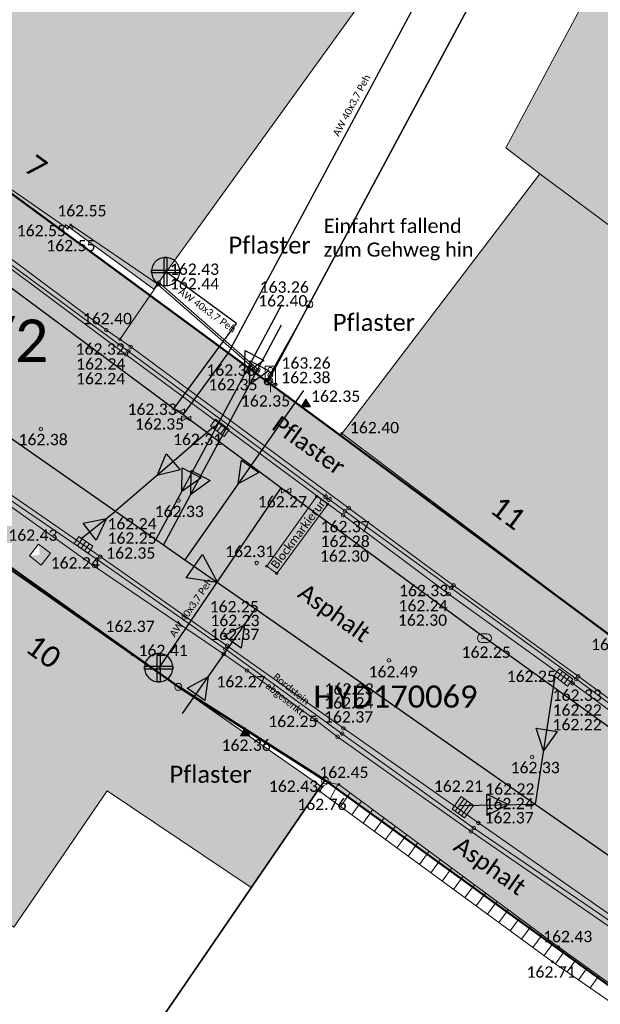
# Model space of a CAD drawing. Header units: metres. Extents: x -373 to 1321, y -1609 to 597.
# Tile 26 of 39: x 606 to 626, y -883 to -848. Entities that reach past the tile are written whole.
import ezdxf

# ---------------------------------------------------------------- set-up
doc = ezdxf.new("R2010")
doc.units = ezdxf.units.M
doc.layers.get('0').update_dxf_attribs({"lineweight": 25})
for name, color, linetype, lineweight in [('01_A-KM-Haltungen', 7, 'Continuous', 25), ('01_A-M-HA-Haltung', 7, 'Continuous', 25), ('01_A-R-Regeneinlauf', 7, 'Continuous', 25), ('01_W-Hausanschluß', 7, 'Continuous', 25), ('01_W-HW-Hydrant-Unterflur_LA', 7, 'Continuous', 25), ('01_W-Leitung-AW', 7, 'Continuous', 25), ('01_W-Leitung-AW_LA', 7, 'Continuous', 25), ('01_W-Leitung-HW', 7, 'Continuous', 25), ('AX_BesondererGebaeudepunkt_G2200', 7, 'Continuous', 18), ('AX_BesondererGebaeudepunkt_G2300', 7, 'Continuous', 18), ('AX_Flurstueck', 7, 'Continuous', 18), ('AX_Gebaeude', 7, 'Continuous', 18), ('AX_Grenzpunkt_V1000_G2200', 7, 'Continuous', 18), ('AX_Grenzpunkt_V1100_G2200', 7, 'Continuous', 18), ('AX_Grenzpunkt_V9500_G2200', 7, 'Continuous', 18), ('AX_Grenzpunkt_V9500_G2300', 7, 'Continuous', 18), ('AX_LagebezeichnungMitHausnummer', 7, 'Continuous', 18), ('BESCHRIFTUNG', 7, 'Continuous', 13), ('H_GEBAEUDE_LICHTSCHACHT', 7, 'Continuous', 13), ('H_KANAL_ABDECKUNG', 7, 'Continuous', 13), ('H_KANAL_EINL_QUAD', 7, 'Continuous', 13), ('H_KANAL_EINL_RECHT', 7, 'Continuous', 13), ('H_KANALHALTUNG_RW_RR', 7, 'Continuous', 18), ('H_RINNE', 7, 'Continuous', 13), ('H_VERKEHR_AMPEL', 7, 'Continuous', 18), ('H_WASSER_HAS', 7, 'Continuous', 18), ('H_WASSER_HYDR_UNTERFL', 7, 'Continuous', 18), ('H_WEGRAND', 7, 'Continuous', 18), ('Keine', 7, 'Continuous', 9), ('L_RINNE', 7, 'Continuous', 13), ('L_WEGRAND', 7, 'Continuous', 18), ('S_GEBAEUDE_LICHTSCHACHT', 7, 'Continuous', 13), ('S_KANAL_ABDECKUNG', 7, 'Continuous', 13), ('S_KANAL_EINL_QUAD', 7, 'Continuous', 13), ('S_KANAL_EINL_RECHT', 7, 'Continuous', 13), ('S_KANALHALTUNG_RW_RR', 7, 'Continuous', 18), ('S_RINNE', 7, 'Continuous', 13), ('S_VERKEHR_AMPEL', 7, 'Continuous', 18), ('S_WASSER_HAS', 7, 'Continuous', 18), ('S_WASSER_HYDR_UNTERFL', 7, 'Continuous', 18), ('S_WEGRAND', 7, 'Continuous', 18)]:
    doc.layers.add(name, color=color, linetype=linetype, lineweight=lineweight)
for name, color, linetype, lineweight, true_color in [('__Grenze Realisierungsteil', 7, 'Continuous', 50, 0x006f3d), ('A_AX_Gebaeude', 7, 'Continuous', 18, 0x999999), ('H_BORDSTEIN_HOCH', 7, 'Continuous', 13, 0x004000), ('H_BORDSTEIN_RUND', 7, 'Continuous', 13, 0x004000), ('H_BORDSTEIN_TIEF', 7, 'Continuous', 13, 0x004000), ('H_EINFAHRT', 1, 'Continuous', 13, 0xff0000), ('H_GEBAEUDE_OEFFENTL', 1, 'Continuous', 13, 0xff0000), ('H_MAUERN_OBEN', 7, 'Continuous', 13, 0xff0080), ('H_MAUERN_UNTEN', 7, 'Continuous', 13, 0xff8000), ('H_STRASSENACHSE', 7, 'Continuous', 13, 0xbb005e), ('H_STRASSENRAND', 7, 'Continuous', 13, 0x008080), ('L_BORDSTEIN_HOCH', 7, 'Continuous', 13, 0x004000), ('L_BORDSTEIN_RUND', 7, 'Continuous', 13, 0x004000), ('L_BORDSTEIN_TIEF', 7, 'Continuous', 13, 0x004000), ('L_FLAECHENBEGRENZUNG', 7, 'Continuous', 13, 0x804000), ('L_GEBAEUDE_OEFFENTL', 1, 'Continuous', 13, 0xff0000), ('L_MAUERN_OBEN', 7, 'Continuous', 13, 0xff0080), ('L_MAUERN_UNTEN', 7, 'Continuous', 13, 0xff8000), ('L_STRASSENRAND', 7, 'Continuous', 13, 0x008080), ('S_BORDSTEIN_HOCH', 7, 'Continuous', 13, 0x004000), ('S_BORDSTEIN_RUND', 7, 'Continuous', 13, 0x004000), ('S_BORDSTEIN_TIEF', 7, 'Continuous', 13, 0x004000), ('S_EINFAHRT', 1, 'Continuous', 13, 0xff0000), ('S_FLAECHENBEGRENZUNG', 7, 'Continuous', 13, 0x804000), ('S_GEBAEUDE_OEFFENTL', 1, 'Continuous', 13, 0xff0000), ('S_MAUERN_OBEN', 7, 'Continuous', 13, 0xff0080), ('S_MAUERN_UNTEN', 7, 'Continuous', 13, 0xff8000), ('S_STRASSENACHSE', 7, 'Continuous', 13, 0xbb005e), ('S_STRASSENRAND', 7, 'Continuous', 13, 0x008080)]:
    doc.layers.add(name, color=color, linetype=linetype, lineweight=lineweight, true_color=true_color)
doc.styles.add('Calibri', font='calibri.ttf')

# ---------------------------------------------------------------- blocks, each defined once
blk = doc.blocks.new('DXF_DWG-Punkt')
at = {"layer": 'Keine', "color": 7, "linetype": 'Continuous', "lineweight": 9, "transparency": 33554687}
blk.add_line((0, 0), (0, 0), dxfattribs=at)
blk = doc.blocks.new('1')
at = {"color": 7}
blk.add_circle((0, 0), 0.5, dxfattribs=at)
blk.add_blockref('DXF_DWG-Punkt', (0, 0), dxfattribs=at)
blk = doc.blocks.new('25')
at = {"color": 7}
for p, q in [((0.2, 0.3), (-0.2, 0.3)), ((-0.2, -0.3), (0.2, -0.3))]:
    blk.add_line(p, q, dxfattribs=at)
for centre, start, end in [((-0.2, 0), 90, 270), ((0.2, 0), 270, 90)]:
    blk.add_arc(centre, 0.3, start, end, dxfattribs=at)
blk.add_blockref('DXF_DWG-Punkt', (0, 0), dxfattribs=at)
blk = doc.blocks.new('64')
at = {"color": 7}
blk.add_line((-0.2, 0), (0.2, 0), dxfattribs=at)
blk.add_blockref('25', (0, 0), dxfattribs=at)
blk = doc.blocks.new('61')
at = {"color": 7}
for p, q in [((-0.447, 0.224), (-0.447, -0.224)), ((-0.447, 0.224), (-0.447, -0.224)), ((-0.447, -0.224), (0.447, 0.224)), ((0.447, -0.224), (-0.447, 0.224)), ((0.447, 0.224), (0.447, -0.224))]:
    blk.add_line(p, q, dxfattribs=at)
blk = doc.blocks.new('-1')
at = {"color": 7}
blk.add_circle((0, 0), 0.5, dxfattribs=at)
blk.add_blockref('DXF_DWG-Punkt', (0, 0), dxfattribs=at)
blk = doc.blocks.new('99')
at = {"color": 7}
blk.add_blockref('DXF_DWG-Punkt', (0, 0), dxfattribs=at)
blk = doc.blocks.new('12')
at = {"color": 7}
for p, q in [((0, 0.5), (-0.5, 0)), ((0, 0.5), (0.5, 0)), ((-0.5, 0), (0, -0.5)), ((0, -0.5), (0.5, 0))]:
    blk.add_line(p, q, dxfattribs=at)
blk.add_solid([(0, 0.5), (0.5, 0), (0, -0.5), (-0.5, 0)], dxfattribs=at)
blk = doc.blocks.new('7')
at = {"color": 7}
for p, q in [((-0.433, -0.25), (0, 0.5)), ((0, 0.5), (0.433, -0.25)), ((0, 0.5), (0, -0.25)), ((0.433, -0.25), (-0.433, -0.25))]:
    blk.add_line(p, q, dxfattribs=at)
blk.add_solid([(0, 0.5), (0.433, -0.25), (-0.433, -0.25)], dxfattribs=at)
blk = doc.blocks.new('13')
at = {"color": 7}
for p, q in [((-0.447, 0.224), (0.447, 0.224)), ((-0.447, -0.224), (-0.447, 0.224)), ((0.447, 0.224), (0.447, -0.224)), ((0.447, -0.224), (-0.447, -0.224))]:
    blk.add_line(p, q, dxfattribs=at)
blk.add_blockref('DXF_DWG-Punkt', (0, 0), dxfattribs=at)
blk = doc.blocks.new('55')
at = {"color": 7}
for p, q in [((-0.224, 0.224), (-0.224, -0.224)), ((0, 0.224), (0, -0.224)), ((0.224, 0.224), (0.224, -0.224))]:
    blk.add_line(p, q, dxfattribs=at)
blk.add_blockref('13', (0, 0), dxfattribs=at)
blk = doc.blocks.new('118')
at = {"color": 7}
for name, p in [('55', (0, 0.22)), ('99', (0, 0))]:
    blk.add_blockref(name, p, dxfattribs=at)
blk = doc.blocks.new('121')
at = {"color": 7, "linetype": 'Continuous'}
for p, q in [((-0.2, 0.8), (-0.2, 0)), ((0, 0.8), (0, 0)), ((0.2, 0.8), (0.2, 0))]:
    blk.add_line(p, q, dxfattribs=at)
at = {"color": 7, "linetype": 'Continuous', "flags": 128}
blk.add_lwpolyline([(-0.4, 0), (-0.4, 0.8), (0.4, 0.8), (0.4, 0)], close=True, dxfattribs=at)
blk = doc.blocks.new('104')
at = {"color": 7, "linetype": 'Continuous'}
blk.add_line((0, 0), (0, 0.15), dxfattribs=at)
at = {"color": 7, "linetype": 'Continuous', "flags": 128}
blk.add_lwpolyline([(-0.1, 0.15), (0.1, 0.15), (0.1, 0.487), (-0.1, 0.487)], close=True, dxfattribs=at)
at = {"color": 7, "xscale": 0.09, "yscale": 0.09, "zscale": 0.09}
for p in [(0, 0.42), (0, 0.32), (0, 0.22)]:
    blk.add_blockref('1', p, dxfattribs=at)

msp = doc.modelspace()

# ---------------------------------------------------------------- hatches: boundary and pattern name
at = {"layer": '__Grenze Realisierungsteil', "linetype": 'Continuous', "lineweight": 0, "true_color": 0x237f52, "transparency": 33554569}
msp.add_hatch(color=107, dxfattribs=at).paths.add_polyline_path([(652.588, -963.76), (638.072, -987.203), (629.752, -982.723), (630.986, -980.903), (634.344, -975.336), (637.233, -969.473), (641.276, -960.022), (642.021, -944.358), (635.7, -940.059), (629.202, -944.101), (623.068, -948.318), (618.933, -952.489), (616.34, -950.346), (623.189, -943.508), (628.506, -938.152), (633.965, -929.773), (642.17, -917.18), (646.722, -906.972), (646.02, -903.915), (643.92, -894.85), (631.661, -885.988), (616.61, -875.108), (611.437, -871.809), (589.432, -856.135), (580.113, -849.161), (573.764, -844.41), (579.028, -836.224), (593.009, -845.192), (600.786, -850.896), (617.169, -862.93), (636.477, -877.248), (643.769, -882.655), (650.957, -887.813), (652.896, -890.202), (654.396, -895.449), (659.364, -890.851), (663.392, -893.369), (664.412, -891.98), (672.379, -897.428), (674.432, -897.235), (675.727, -896.768), (679.202, -899.386), (677.007, -902.236), (676.367, -902.876), (674.747, -904.911), (672.548, -907.759), (670.229, -910.763), (668.061, -909.174), (656.294, -924.831), (657.93, -926.055), (659.338, -937.871), (659.379, -938.329), (659.664, -939.31), (660.047, -940.228), (660.563, -941.07), (662.938, -943.447), (664.736, -944.997), (664.87, -944.841), (665.259, -945.177), (660.998, -951.559), (651.058, -944.778), (645.24, -952.975), (645.1, -958.543)])
at = {"layer": 'A_AX_Gebaeude', "linetype": 'Continuous', "lineweight": 0, "true_color": 0x999999}
for points in [[(624.209, -853.679), (632.954, -860.18), (636.43, -854.164), (639.376, -856.284), (638.236, -858.188), (653.244, -866.183), (653.981, -865.965), (661.885, -851.008), (663.428, -850.537), (668.019, -841.941), (667.58, -840.179), (663.178, -837.872), (667.814, -829.01), (642.859, -815.623), (623.009, -852.763)], [(608.447, -840.679), (600.903, -850.74), (603.677, -852.705), (603.529, -852.907), (607.318, -855.685), (607.466, -855.484), (610.57, -857.76), (617.887, -847.64), (614.323, -845.012), (614.477, -844.8), (612.334, -843.231), (611.685, -842.756), (611.537, -842.957)], [(632.954, -860.18), (624.209, -853.679), (617.169, -862.93), (627.647, -870.7), (628.131, -870.061), (634.658, -861.446)], [(600.415, -864.124), (594.046, -872.428), (605.621, -880.298), (608.919, -875.485), (614.015, -878.899), (616.467, -875.316), (611.437, -871.809)]]:
    msp.add_hatch(color=253, dxfattribs=at).paths.add_polyline_path(points)

# ---------------------------------------------------------------- linework, layer by layer
at = {"layer": '01_A-KM-Haltungen', "color": 212, "true_color": 0xe132e1, "transparency": 33554687}
msp.add_polyline3d([(587.332, -850.298, 162.578), (587.742, -850.584, 159.798), (589.359, -851.743, 162.543), (609.22, -865.606, 162.389), (610.647, -866.602, 162.378), (610.918, -866.79, 162.376), (611.672, -867.317, 162.37), (614.165, -869.057, 162.351), (624.047, -875.953, 162.274), (631.46, -881.126, 162.217), (637.09, -885.055, 159.545), (637.5, -885.34, 162.165)], dxfattribs=at)
at = {"layer": '01_A-KM-Haltungen', "color": 7, "transparency": 33554687}
msp.add_polyline3d([(612.285, -867.134, 162.37), (612.817, -868.117, 162.37), (611.711, -867.953, 162.37), (612.285, -867.134, 162.37), (612.285, -867.134, 162.37)], dxfattribs=at)
at = {"layer": '01_A-M-HA-Haltung', "color": 212, "true_color": 0xce00ce, "transparency": 33554687}
for points in [[(615.085, -858.316, 0), (612.819, -862.547, 0)], [(615.074, -859.033, 0), (613.185, -862.559, 0)], [(615.854, -861.333, 0), (611.672, -867.317, 0)], [(612.819, -862.547, 0), (610.647, -866.602, 0)], [(613.185, -862.559, 0), (610.918, -866.79, 0)], [(612.963, -870.779, 0), (614.165, -869.057, 0)], [(611.589, -872.747, 0), (612.963, -870.779, 0)]]:
    msp.add_polyline3d(points, dxfattribs=at)
at = {"layer": '01_A-M-HA-Haltung', "color": 153, "true_color": 0x72a5cf, "transparency": 33554687}
for points in [[(614.459, -860.276, 0), (613.776, -860.763, 0), (613.797, -859.924, 0), (614.459, -860.276, 0), (614.459, -860.276, 0)], [(614.637, -860.641, 0), (613.953, -861.127, 0), (613.974, -860.289, 0), (614.637, -860.641, 0), (614.637, -860.641, 0)], [(612.24, -864.419, 0), (611.557, -864.906, 0), (611.578, -864.067, 0), (612.24, -864.419, 0), (612.24, -864.419, 0)], [(614.285, -864.233, 0), (613.548, -864.632, 0), (613.671, -863.803, 0), (614.285, -864.233, 0), (614.285, -864.233, 0)], [(612.559, -864.519, 0), (611.875, -865.006, 0), (611.896, -864.167, 0), (612.559, -864.519, 0), (612.559, -864.519, 0)], [(613.042, -870.01, 0), (613.779, -869.611, 0), (613.656, -870.44, 0), (613.042, -870.01, 0), (613.042, -870.01, 0)], [(611.754, -871.855, 0), (612.491, -871.456, 0), (612.368, -872.285, 0), (611.754, -871.855, 0), (611.754, -871.855, 0)]]:
    msp.add_polyline3d(points, dxfattribs=at)
at = {"layer": '01_A-R-Regeneinlauf', "color": 132, "true_color": 0x00e5e5, "transparency": 33554687}
for points in [[(612.714, -862.594, 162.134), (609.22, -865.606, 159.887)], [(607.987, -866.583, 0), (609.22, -865.606, 0)], [(624.737, -871.437, 162.133), (624.047, -875.953, 159.81)], [(621.379, -875.994, 0), (624.047, -875.953, 0)]]:
    msp.add_polyline3d(points, dxfattribs=at)
at = {"layer": '01_A-R-Regeneinlauf', "color": 153, "true_color": 0x72a5cf, "transparency": 33554687}
for points in [[(611.496, -864.137, 162.134), (610.684, -864.346, 162.134), (611.004, -863.571, 162.134), (611.496, -864.137, 162.134), (611.496, -864.137, 162.134)], [(608.077, -866.03, 0), (608.899, -865.864, 0), (608.539, -866.621, 0), (608.077, -866.03, 0), (608.077, -866.03, 0)], [(624.821, -873.383, 162.133), (624.333, -874.065, 162.133), (624.08, -873.266, 162.133), (624.821, -873.383, 162.133), (624.821, -873.383, 162.133)], [(622.332, -875.605, 0), (623.088, -875.967, 0), (622.345, -876.355, 0), (622.332, -875.605, 0), (622.332, -875.605, 0)]]:
    msp.add_polyline3d(points, dxfattribs=at)
at = {"layer": '01_W-Hausanschluß', "color": 5, "true_color": 0x0000ff, "transparency": 33554687}
for points in [[(610.985, -856.634, 0), (610.936, -856.636, 0), (610.887, -856.644, 0), (610.84, -856.656, 0), (610.794, -856.672, 0), (610.749, -856.693, 0), (610.707, -856.718, 0), (610.668, -856.747, 0), (610.631, -856.78, 0), (610.598, -856.817, 0), (610.569, -856.856, 0), (610.544, -856.898, 0), (610.523, -856.943, 0), (610.507, -856.989, 0), (610.495, -857.036, 0), (610.487, -857.085, 0), (610.485, -857.134, 0), (610.487, -857.183, 0), (610.495, -857.232, 0), (610.507, -857.279, 0), (610.523, -857.325, 0), (610.544, -857.37, 0), (610.569, -857.412, 0), (610.598, -857.451, 0), (610.631, -857.488, 0), (610.668, -857.521, 0), (610.707, -857.55, 0), (610.749, -857.575, 0), (610.794, -857.596, 0), (610.84, -857.612, 0), (610.887, -857.624, 0), (610.936, -857.632, 0), (610.985, -857.634, 0), (611.034, -857.632, 0), (611.083, -857.624, 0), (611.13, -857.612, 0), (611.176, -857.596, 0), (611.221, -857.575, 0), (611.263, -857.55, 0), (611.302, -857.521, 0), (611.339, -857.488, 0), (611.372, -857.451, 0), (611.401, -857.412, 0), (611.426, -857.37, 0), (611.447, -857.325, 0), (611.463, -857.279, 0), (611.475, -857.232, 0), (611.483, -857.183, 0), (611.485, -857.134, 0), (611.483, -857.085, 0), (611.475, -857.036, 0), (611.463, -856.989, 0), (611.447, -856.943, 0), (611.426, -856.898, 0), (611.401, -856.856, 0), (611.372, -856.817, 0), (611.339, -856.78, 0), (611.302, -856.747, 0), (611.263, -856.718, 0), (611.221, -856.693, 0), (611.176, -856.672, 0), (611.13, -856.656, 0), (611.083, -856.644, 0), (611.034, -856.636, 0), (610.985, -856.634, 0)], [(610.935, -856.634, 0), (611.035, -856.634, 0), (611.035, -857.634, 0), (610.935, -857.634, 0), (610.935, -856.634, 0), (610.935, -856.634, 0)], [(610.485, -857.084, 0), (611.485, -857.084, 0), (611.485, -857.184, 0), (610.485, -857.184, 0), (610.485, -857.084, 0), (610.485, -857.084, 0)], [(610.744, -870.63, 40.543), (610.695, -870.632, 40.543), (610.646, -870.64, 40.543), (610.599, -870.652, 40.543), (610.553, -870.668, 40.543), (610.508, -870.689, 40.543), (610.466, -870.714, 40.543), (610.427, -870.743, 40.543), (610.39, -870.776, 40.543), (610.357, -870.813, 40.543), (610.328, -870.852, 40.543), (610.303, -870.894, 40.543), (610.282, -870.939, 40.543), (610.266, -870.985, 40.543), (610.254, -871.032, 40.543), (610.246, -871.081, 40.543), (610.244, -871.13, 40.543), (610.246, -871.179, 40.543), (610.254, -871.228, 40.543), (610.266, -871.275, 40.543), (610.282, -871.321, 40.543), (610.303, -871.366, 40.543), (610.328, -871.408, 40.543), (610.357, -871.447, 40.543), (610.39, -871.484, 40.543), (610.427, -871.517, 40.543), (610.466, -871.546, 40.543), (610.508, -871.571, 40.543), (610.553, -871.592, 40.543), (610.599, -871.608, 40.543), (610.646, -871.62, 40.543), (610.695, -871.628, 40.543), (610.744, -871.63, 40.543), (610.793, -871.628, 40.543), (610.842, -871.62, 40.543), (610.889, -871.608, 40.543), (610.935, -871.592, 40.543), (610.98, -871.571, 40.543), (611.022, -871.546, 40.543), (611.061, -871.517, 40.543), (611.098, -871.484, 40.543), (611.131, -871.447, 40.543), (611.16, -871.408, 40.543), (611.185, -871.366, 40.543), (611.206, -871.321, 40.543), (611.222, -871.275, 40.543), (611.234, -871.228, 40.543), (611.242, -871.179, 40.543), (611.244, -871.13, 40.543), (611.242, -871.081, 40.543), (611.234, -871.032, 40.543), (611.222, -870.985, 40.543), (611.206, -870.939, 40.543), (611.185, -870.894, 40.543), (611.16, -870.852, 40.543), (611.131, -870.813, 40.543), (611.098, -870.776, 40.543), (611.061, -870.743, 40.543), (611.022, -870.714, 40.543), (610.98, -870.689, 40.543), (610.935, -870.668, 40.543), (610.889, -870.652, 40.543), (610.842, -870.64, 40.543), (610.793, -870.632, 40.543), (610.744, -870.63, 40.543)], [(610.694, -870.63, 40.543), (610.794, -870.63, 40.543), (610.794, -871.63, 40.543), (610.694, -871.63, 40.543), (610.694, -870.63, 40.543), (610.694, -870.63, 40.543)], [(610.244, -871.08, 40.543), (611.244, -871.08, 40.543), (611.244, -871.18, 40.543), (610.244, -871.18, 40.543), (610.244, -871.08, 40.543), (610.244, -871.08, 40.543)]]:
    msp.add_polyline3d(points, dxfattribs=at)
at = {"layer": '01_W-Leitung-AW', "color": 3, "true_color": 0x00ff00, "transparency": 33554687}
for points in [[(612.318, -861.23, 0), (613.214, -860.008, 40.546), (623.152, -841.456, 0), (615.076, -835.546, 0)], [(611.987, -861.016, 0), (613.488, -858.969, 40.55), (610.985, -857.134, 0)], [(611.277, -861.984, 162.199), (611.987, -861.016, 0)], [(611.608, -862.198, 162.184), (612.318, -861.23, 0)], [(615.056, -864.777, 162.173), (614.382, -865.77, 0)], [(614.382, -865.77, 0), (610.744, -871.13, 40.543)]]:
    msp.add_polyline3d(points, dxfattribs=at)
at = {"layer": '01_W-Leitung-HW', "color": 137, "true_color": 0x408080, "transparency": 33554687}
msp.add_polyline3d([(654.779, -912.78, 0), (654.49, -912.594, 162.773), (654.284, -912.461, 162.764), (653.569, -900.828, 162.548), (649.755, -891.584, 162.438), (648.882, -889.468, 162.356), (630.293, -875.853, 162.157), (621.968, -869.861, 162.167), (615.056, -864.777, 162.173), (611.608, -862.198, 162.184), (611.277, -861.984, 162.199), (596.263, -850.843, 162.37), (586.43, -843.539, 162.62), (586.182, -843.404, 0)], dxfattribs=at)
at = {"layer": '__Grenze Realisierungsteil', "flags": 128}
msp.add_lwpolyline([(646.722, -906.972), (646.02, -903.915), (643.92, -894.85), (631.661, -885.988), (616.61, -875.108), (611.437, -871.809), (589.432, -856.135), (580.113, -849.161), (573.764, -844.41), (579.028, -836.224), (593.009, -845.192), (600.786, -850.896), (617.169, -862.93), (636.477, -877.248), (643.769, -882.655), (650.957, -887.813), (652.896, -890.202), (654.396, -895.449), (659.364, -890.851), (663.392, -893.369), (664.412, -891.98), (672.379, -897.428)], dxfattribs=at)
at = {"layer": 'AX_Flurstueck', "color": 7, "linetype": 'Continuous', "lineweight": 25, "transparency": 33554687}
for points in [[(674.086, -778.829, 0), (666.58, -792.553, 0), (654.594, -818.532, 0), (641.869, -810.126, 0), (641.529, -810.766, 0), (633.073, -826.539, 0), (624.25, -843.011, 0), (616.064, -858.292, 0)], [(614.6, -861.025, 0), (600.786, -850.896, 0), (593.009, -845.192, 0), (581.533, -837.955, 0), (572.307, -831.569, 0)], [(612.776, -834.906, 0), (600.786, -850.896, 0), (614.6, -861.025, 0), (616.064, -858.292, 0), (624.25, -843.011, 0), (612.776, -834.906, 0)], [(567.415, -839.659, 0), (580.113, -849.161, 0), (589.432, -856.135, 0), (600.415, -864.124, 0), (611.437, -871.809, 0), (616.61, -875.108, 0), (643.92, -894.85, 0), (646.019, -903.915, 0), (646.719, -906.954, 0)], [(616.064, -858.292, 0), (614.6, -861.025, 0), (643.769, -882.655, 0), (650.957, -887.813, 0), (652.896, -890.202, 0), (654.396, -895.449, 0), (659.364, -890.851, 0), (664.492, -878.536, 0), (664.742, -878.646, 0), (665.82, -876.067, 0), (671.728, -861.903, 0)], [(656.145, -911.942, 0), (655.595, -903.895, 0), (654.396, -895.449, 0), (652.896, -890.202, 0), (650.957, -887.813, 0), (643.769, -882.655, 0), (614.6, -861.025, 0)], [(592.389, -874.589, 0), (590.677, -876.875, 0), (606.77, -889.48, 0), (616.61, -875.108, 0), (611.437, -871.809, 0), (600.415, -864.124, 0), (592.389, -874.589, 0)], [(616.61, -875.108, 0), (606.77, -889.48, 0), (638.113, -914.031, 0), (642.17, -917.18, 0), (646.719, -906.954, 0), (646.019, -903.915, 0), (643.92, -894.85, 0), (616.61, -875.108, 0)]]:
    msp.add_polyline3d(points, dxfattribs=at)
at = {"layer": 'AX_Gebaeude', "color": 7, "linetype": 'Continuous', "lineweight": 13, "transparency": 33554687}
for points in [[(624.209, -853.679, 0), (632.954, -860.18, 0), (636.43, -854.164, 0), (639.376, -856.284, 0), (638.236, -858.188, 0), (653.244, -866.183, 0), (653.981, -865.965, 0), (661.885, -851.008, 0), (663.428, -850.537, 0), (668.019, -841.941, 0), (667.58, -840.179, 0), (663.178, -837.872, 0), (667.814, -829.01, 0), (642.859, -815.623, 0), (623.009, -852.763, 0), (624.209, -853.679, 0)], [(608.447, -840.679, 0), (600.903, -850.74, 0), (603.677, -852.705, 0), (603.529, -852.907, 0), (607.318, -855.685, 0), (607.466, -855.484, 0), (610.57, -857.76, 0), (617.887, -847.64, 0), (614.323, -845.012, 0), (614.477, -844.8, 0), (612.334, -843.231, 0), (611.685, -842.756, 0), (611.537, -842.957, 0), (608.447, -840.679, 0)], [(632.954, -860.18, 0), (624.209, -853.679, 0), (617.169, -862.93, 0), (627.647, -870.7, 0), (628.131, -870.061, 0), (634.658, -861.446, 0), (632.954, -860.18, 0)], [(600.415, -864.124, 0), (594.046, -872.428, 0), (605.621, -880.298, 0), (608.919, -875.485, 0), (614.015, -878.899, 0), (616.467, -875.316, 0), (611.437, -871.809, 0), (600.415, -864.124, 0)]]:
    msp.add_polyline3d(points, dxfattribs=at)
at = {"layer": 'L_BORDSTEIN_HOCH', "color": 98, "lineweight": 18, "true_color": 0x004000, "transparency": 33554687}
msp.add_polyline3d([(575.633, -844.624, 163.068), (579.501, -847.275, 162.979), (583.807, -850.296, 162.839), (584.623, -850.902, 162.718), (589.447, -854.205, 162.61), (590.07, -854.643, 162.659), (592.637, -856.424, 162.583), (598.566, -860.586, 162.477), (604.851, -864.97, 162.401), (608.467, -867.541, 162.353), (613.042, -870.647, 162.374), (613.864, -871.229, 162.272), (616.291, -872.979, 162.252), (617.063, -873.571, 162.371), (621.779, -876.917, 162.373), (628.593, -881.602, 162.356)], dxfattribs=at)
at = {"layer": 'L_BORDSTEIN_RUND', "color": 98, "lineweight": 18, "true_color": 0x004000, "transparency": 33554687}
msp.add_polyline3d([(592.845, -847.316, 162.633), (596.396, -850.001, 162.58), (602.722, -854.598, 162.477), (608.894, -859.207, 162.397), (609.754, -859.794, 162.325), (617.458, -865.492, 162.366), (621.163, -868.223, 162.326), (625.562, -871.433, 162.326), (631.952, -876.098, 162.317)], dxfattribs=at)
at = {"layer": 'L_BORDSTEIN_TIEF', "color": 98, "linetype": 'Continuous', "lineweight": 18, "true_color": 0x004000, "transparency": 33554687}
msp.add_polyline3d([(614.271, -860.601, 162.36), (610.752, -857.522, 162.425)], dxfattribs=at)
at = {"layer": 'L_FLAECHENBEGRENZUNG', "color": 57, "linetype": 'Continuous', "true_color": 0x808040, "transparency": 33554687}
msp.add_polyline3d([(610.709, -857.584, 162.47), (609.374, -859.533, 162.362)], dxfattribs=at)
at = {"layer": 'L_FLAECHENBEGRENZUNG', "color": 57, "true_color": 0x808040, "transparency": 33554687}
msp.add_polyline3d([(616.326, -865.076, 162.265), (614.558, -867.546, 162.36), (614.913, -867.797, 162.343), (616.715, -865.351, 162.301), (616.326, -865.076, 162.265)], dxfattribs=at)
at = {"layer": 'L_GEBAEUDE_OEFFENTL', "color": 1, "true_color": 0xff0000, "transparency": 33554687}
for points in [[(593.027, -845.162, 162.725), (600.77, -850.65, 162.611), (603.828, -852.784, 162.571), (603.692, -852.96, 162.571), (607.525, -855.617, 162.552), (607.637, -855.482, 162.552), (610.709, -857.584, 162.47)], [(617.203, -862.847, 162.395), (627.649, -870.706, 162.185), (628.133, -870.074, 162.185), (643.89, -881.718, 162.322), (647.972, -881.161, 162.466)], [(616.469, -875.317, 162.426), (600.416, -864.115, 162.625)]]:
    msp.add_polyline3d(points, dxfattribs=at)
at = {"layer": 'L_MAUERN_OBEN', "color": 230, "linetype": 'Continuous', "lineweight": 13, "true_color": 0xff0080, "transparency": 33554687}
for points in [[(616.04, -858.36, 163.265), (614.584, -860.952, 163.265), (614.89, -861.12, 163.265)], [(616.429, -875.496, 162.76), (624.658, -881.524, 162.713), (636.955, -890.05, 162.713)]]:
    msp.add_polyline3d(points, dxfattribs=at)
at = {"layer": 'L_MAUERN_OBEN', "linetype": 'Continuous', "lineweight": 18, "transparency": 33554687}
for points in [[(617.07, -875.252, 162.464), (616.8, -875.768, 162.758)], [(616.429, -875.496, 162.76), (616.57, -875.303, 162.433)], [(617.172, -876.04, 162.756), (617.505, -875.551, 162.464)], [(617.912, -875.852, 162.463), (617.563, -876.326, 162.754)], [(617.962, -876.619, 162.751), (618.31, -876.146, 162.461)], [(618.709, -876.441, 162.459), (618.362, -876.912, 162.749)], [(618.762, -877.205, 162.747), (619.107, -876.735, 162.458)], [(619.506, -877.03, 162.456), (619.162, -877.498, 162.744)], [(619.561, -877.79, 162.742), (619.904, -877.324, 162.454)], [(620.303, -877.619, 162.453), (619.961, -878.083, 162.74)], [(620.361, -878.376, 162.738), (620.701, -877.913, 162.451)], [(621.1, -878.208, 162.45), (620.761, -878.669, 162.735)], [(621.16, -878.962, 162.733), (621.498, -878.502, 162.448)], [(621.897, -878.797, 162.446), (621.56, -879.255, 162.731)], [(621.96, -879.547, 162.728), (622.295, -879.092, 162.445)], [(622.694, -879.386, 162.443), (622.36, -879.84, 162.726)], [(622.759, -880.133, 162.724), (623.092, -879.681, 162.441)], [(623.491, -879.975, 162.44), (623.159, -880.426, 162.722)], [(623.559, -880.719, 162.719), (623.889, -880.27, 162.438)], [(624.288, -880.564, 162.436), (623.958, -881.012, 162.717)], [(624.358, -881.304, 162.715), (624.686, -880.859, 162.435)], [(625.086, -881.149, 162.435), (624.761, -881.596, 162.713)], [(625.17, -881.879, 162.713), (625.487, -881.437, 162.437)], [(625.888, -881.725, 162.44), (625.579, -882.162, 162.713)], [(625.986, -882.445, 162.713), (626.29, -882.014, 162.442)]]:
    msp.add_polyline3d(points, dxfattribs=at)
at = {"layer": 'L_MAUERN_UNTEN', "color": 30, "linetype": 'Continuous', "true_color": 0xff8b17, "transparency": 33554687}
for points in [[(614.888, -861.129, 162.364), (614.572, -860.953, 162.376), (616.031, -858.347, 162.396)], [(616.508, -875.334, 162.428), (616.784, -875.196, 162.452), (617.111, -875.26, 162.466), (624.879, -881.001, 162.434), (631.761, -885.942, 162.473), (637.176, -889.726, 162.429)]]:
    msp.add_polyline3d(points, dxfattribs=at)
at = {"layer": 'L_RINNE', "linetype": 'Continuous', "lineweight": 18, "transparency": 33554687}
for points in [[(576.182, -844.741, 162.983), (579.631, -847.169, 162.84), (584.737, -850.719, 162.679), (589.54, -854.074, 162.534), (592.732, -856.259, 162.428), (598.635, -860.432, 162.373), (604.944, -864.833, 162.266), (608.567, -867.312, 162.249), (613.1, -870.482, 162.234), (617.225, -873.462, 162.237), (621.879, -876.797, 162.238), (628.689, -881.438, 162.235)], [(592.743, -847.414, 162.525), (596.288, -850.187, 162.446), (602.597, -854.747, 162.334), (609.668, -859.951, 162.239), (617.328, -865.602, 162.282), (621.067, -868.313, 162.24), (625.491, -871.529, 162.215), (631.874, -876.28, 162.247)]]:
    msp.add_polyline3d(points, dxfattribs=at)
at = {"layer": 'L_STRASSENRAND', "color": 136, "lineweight": 13, "true_color": 0x008080, "transparency": 33554687}
for points in [[(576.233, -844.674, 162.965), (579.652, -847.04, 162.85), (584.866, -850.629, 162.67), (589.661, -853.93, 162.537), (592.79, -856.182, 162.441), (598.778, -860.299, 162.366), (605.001, -864.667, 162.275), (608.678, -867.207, 162.24), (613.16, -870.355, 162.246), (617.27, -873.271, 162.23), (622.038, -876.617, 162.215), (628.766, -881.309, 162.238)], [(592.596, -847.614, 162.538), (596.206, -850.292, 162.457), (602.544, -854.826, 162.352), (609.587, -860.067, 162.243), (617.261, -865.744, 162.302), (620.996, -868.531, 162.301), (625.367, -871.683, 162.223), (631.802, -876.425, 162.241)]]:
    msp.add_polyline3d(points, dxfattribs=at)
at = {"layer": 'L_WEGRAND', "color": 36, "linetype": 'Continuous', "lineweight": 13, "true_color": 0x804000, "transparency": 33554687}
msp.add_polyline3d([(614.232, -860.667, 162.351), (610.718, -857.59, 162.439)], dxfattribs=at)

# ---------------------------------------------------------------- block references
at = {"layer": 'AX_BesondererGebaeudepunkt_G2200', "color": 7, "xscale": 0.05, "yscale": 0.05, "zscale": 0.05}
for p in [(623.009, -852.763), (624.209, -853.679), (607.318, -855.685), (607.466, -855.484), (610.57, -857.76), (617.169, -862.93)]:
    msp.add_blockref('99', p, dxfattribs=at)
at = {"layer": 'AX_BesondererGebaeudepunkt_G2300', "color": 7, "xscale": 0.05, "yscale": 0.05, "zscale": 0.05}
for p in [(611.437, -871.809), (608.919, -875.485), (616.467, -875.316), (614.015, -878.899)]:
    msp.add_blockref('99', p, dxfattribs=at)
at = {"layer": 'AX_Grenzpunkt_V1000_G2200', "color": 7, "xscale": 0.25, "yscale": 0.25, "zscale": 0.25}
msp.add_blockref('-1', (614.6, -861.025), dxfattribs=at)
at = {"layer": 'AX_Grenzpunkt_V1100_G2200', "color": 7, "xscale": 0.25, "yscale": 0.25, "zscale": 0.25}
msp.add_blockref('-1', (616.064, -858.292), dxfattribs=at)
at = {"layer": 'AX_Grenzpunkt_V9500_G2200', "color": 7, "xscale": 0.25, "yscale": 0.25, "zscale": 0.25}
msp.add_blockref('-1', (616.61, -875.108), dxfattribs=at)
at = {"layer": 'AX_Grenzpunkt_V9500_G2300', "color": 7, "xscale": 0.25, "yscale": 0.25, "zscale": 0.25}
msp.add_blockref('-1', (611.437, -871.809), dxfattribs=at)
at = {"layer": 'S_BORDSTEIN_HOCH', "color": 98, "true_color": 0x004000, "xscale": 0.125, "yscale": 0.125, "zscale": 0.125}
for p in [(608.894, -859.207), (608.467, -867.541), (613.042, -870.647), (617.063, -873.571), (621.779, -876.917)]:
    msp.add_blockref('1', p, dxfattribs=at)
at = {"layer": 'S_BORDSTEIN_RUND', "color": 98, "true_color": 0x004000, "xscale": 0.125, "yscale": 0.125, "zscale": 0.125}
for p in [(609.754, -859.794), (617.458, -865.492), (621.163, -868.223), (613.864, -871.229), (625.562, -871.433), (616.291, -872.979)]:
    msp.add_blockref('1', p, dxfattribs=at)
at = {"layer": 'S_BORDSTEIN_TIEF', "color": 98, "true_color": 0x004000, "xscale": 0.125, "yscale": 0.125, "zscale": 0.125}
for p in [(610.752, -857.522), (614.271, -860.601)]:
    msp.add_blockref('1', p, dxfattribs=at)
at = {"layer": 'S_EINFAHRT', "color": 1, "true_color": 0xff0000, "xscale": 0.3749999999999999, "yscale": 0.3749999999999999, "zscale": 0.3749999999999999}
for p in [(615.944, -861.826), (613.796, -873.44)]:
    msp.add_blockref('7', p, dxfattribs=at)
at = {"layer": 'S_FLAECHENBEGRENZUNG', "color": 57, "true_color": 0x808040, "xscale": 0.075, "yscale": 0.075, "zscale": 0.075}
for p in [(610.709, -857.584), (609.374, -859.533), (616.326, -865.076), (616.715, -865.351), (614.558, -867.546), (614.913, -867.797)]:
    msp.add_blockref('1', p, dxfattribs=at)
at = {"layer": 'S_GEBAEUDE_LICHTSCHACHT', "xscale": 0.075, "yscale": 0.075, "zscale": 0.075}
for p in [(608.621, -869.805), (609.824, -870.675)]:
    msp.add_blockref('1', p, dxfattribs=at)
at = {"layer": 'S_GEBAEUDE_OEFFENTL', "color": 1, "true_color": 0xff0000, "xscale": 0.05, "yscale": 0.05, "zscale": 0.05}
for p in [(607.525, -855.617), (607.637, -855.482), (617.203, -862.847), (616.469, -875.317)]:
    msp.add_blockref('-1', p, dxfattribs=at)
at = {"layer": 'S_KANAL_ABDECKUNG', "xscale": 0.7499999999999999, "yscale": 0.7499999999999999, "zscale": 0.7499999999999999, "rotation": 277.0450000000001}
msp.add_blockref('12', (606.545, -867.135), dxfattribs=at)
at = {"layer": 'S_KANAL_EINL_QUAD', "xscale": 0.675, "yscale": 0.675, "zscale": 0.675, "rotation": 324.058}
msp.add_blockref('121', (621.328, -876.282), dxfattribs=at)
at = {"layer": 'S_KANAL_EINL_RECHT', "xscale": 0.675, "yscale": 0.675, "zscale": 0.675}
for p, rotation in [((612.99, -862.536), 143.17), ((608.003, -866.912), 326.038), ((625.131, -871.357), 143.065)]:
    msp.add_blockref('118', p, dxfattribs=dict(at, rotation=rotation))
at = {"layer": 'S_KANALHALTUNG_RW_RR', "color": 150, "true_color": 0x0080ff, "xscale": 0.075, "yscale": 0.075, "zscale": 0.075}
msp.add_blockref('-1', (607.667, -855.591), dxfattribs=at)
at = {"layer": 'S_MAUERN_OBEN', "color": 230, "true_color": 0xff0080, "xscale": 0.075, "yscale": 0.075, "zscale": 0.075}
for p in [(616.04, -858.36), (614.584, -860.952), (614.89, -861.12), (616.429, -875.496), (624.658, -881.524)]:
    msp.add_blockref('1', p, dxfattribs=at)
at = {"layer": 'S_MAUERN_UNTEN', "color": 30, "true_color": 0xff8b17, "xscale": 0.075, "yscale": 0.075, "zscale": 0.075}
for p in [(616.031, -858.347), (614.572, -860.953), (614.888, -861.129), (616.784, -875.196), (617.111, -875.26), (616.508, -875.334), (624.879, -881.001)]:
    msp.add_blockref('1', p, dxfattribs=at)
at = {"layer": 'S_RINNE', "xscale": 0.125, "yscale": 0.125, "zscale": 0.125}
for p in [(609.668, -859.951), (617.328, -865.602), (608.567, -867.312), (621.067, -868.313), (613.1, -870.482), (625.491, -871.529), (617.225, -873.462), (621.879, -876.797)]:
    msp.add_blockref('1', p, dxfattribs=at)
at = {"layer": 'S_STRASSENACHSE', "color": 236, "true_color": 0x800040, "xscale": 0.125, "yscale": 0.125, "zscale": 0.125}
for p in [(606.581, -862.7), (611.44, -865.224), (614.203, -867.429), (618.877, -870.871), (623.94, -874.289)]:
    msp.add_blockref('1', p, dxfattribs=at)
at = {"layer": 'S_STRASSENRAND', "color": 136, "true_color": 0x008080, "xscale": 0.125, "yscale": 0.125, "zscale": 0.125}
for p in [(609.587, -860.067), (617.261, -865.744), (608.678, -867.207), (620.996, -868.531), (613.16, -870.355), (625.367, -871.683), (617.27, -873.271), (622.038, -876.617)]:
    msp.add_blockref('1', p, dxfattribs=at)
at = {"layer": 'S_VERKEHR_AMPEL', "xscale": 1.875, "yscale": 1.875, "zscale": 1.875}
msp.add_blockref('104', (614.688, -861.392), dxfattribs=at)
at = {"layer": 'S_WASSER_HAS', "color": 150, "true_color": 0x0080ff, "xscale": 0.3749999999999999, "yscale": 0.3749999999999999, "zscale": 0.3749999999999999}
for p in [(611.485, -862.068), (611.712, -862.331), (615.249, -864.875)]:
    msp.add_blockref('61', p, dxfattribs=at)
at = {"layer": 'S_WASSER_HYDR_UNTERFL', "color": 150, "true_color": 0x0080ff, "xscale": 0.5, "yscale": 0.5, "zscale": 0.5}
msp.add_blockref('64', (622.253, -870.085), dxfattribs=at)
at = {"layer": 'S_WEGRAND', "color": 36, "true_color": 0x804000, "xscale": 0.125, "yscale": 0.125, "zscale": 0.125}
for p in [(610.718, -857.59), (614.232, -860.667)]:
    msp.add_blockref('1', p, dxfattribs=at)

# ---------------------------------------------------------------- texts
at = {"layer": '01_W-HW-Hydrant-Unterflur_LA', "color": 1, "true_color": 0xff0000, "insert": (619.108, -871.761), "char_height": 0.78, "attachment_point": 2, "line_spacing_factor": 1.004016, "style": 'Calibri'}
msp.add_mtext('HYD170069', dxfattribs=at)
at = {"layer": '01_W-Leitung-AW_LA', "color": 116, "true_color": 0x008040, "char_height": 0.25, "attachment_point": 2, "line_spacing_factor": 1.004016, "style": 'Calibri'}
for insert, rotation in [((617.446, -851.203), 62), ((612.533, -858.404), 324), ((611.777, -868.939), 56)]:
    msp.add_mtext('AW 40x3,7 Peh', dxfattribs=dict(at, insert=insert, rotation=rotation))
at = {"layer": 'AX_Flurstueck', "color": 7, "insert": (603.434, -858.829), "char_height": 1.5, "attachment_point": 2, "line_spacing_factor": 1.004016, "style": 'Calibri'}
msp.add_mtext('2169/2', dxfattribs=at)
at = {"layer": 'AX_LagebezeichnungMitHausnummer', "color": 7, "char_height": 0.75, "attachment_point": 2, "line_spacing_factor": 1.004016, "style": 'Calibri'}
for s, insert, rotation in [('7', (606.636, -853.128), 323.767), ('11', (623.313, -865.36), 323.443), ('10', (606.897, -870.258), 324.054)]:
    msp.add_mtext(s, dxfattribs=dict(at, insert=insert, rotation=rotation))
at = {"layer": 'BESCHRIFTUNG', "attachment_point": 1, "line_spacing_factor": 1.004016, "style": 'Calibri'}
for s, insert, char_height in [('Einfahrt fallend\\Pzum Gehweg hin', (616.574, -855.271), 0.5), ('Pflaster', (613.21, -855.901), 0.6), ('Pflaster', (616.898, -858.63), 0.6), ('Pflaster', (611.127, -874.596), 0.6)]:
    msp.add_mtext(s, dxfattribs=dict(at, insert=insert, char_height=char_height))
for s, insert, char_height, rotation in [('Pflaster', (615.044, -862.189), 0.6, 324.461), ('Blockmarkierung', (614.678, -867.484), 0.3, 53.368), ('Asphalt', (615.958, -868.115), 0.6, 324.461), ('Bordstein\\Pabgesenkt', (614.917, -871.301), 0.25, 320.954), ('Asphalt', (621.46, -877.057), 0.6, 324.461)]:
    msp.add_mtext(s, dxfattribs=dict(at, insert=insert, char_height=char_height, rotation=rotation))
at = {"layer": 'H_BORDSTEIN_HOCH', "color": 98, "true_color": 0x004000, "char_height": 0.4, "attachment_point": 1, "line_spacing_factor": 1.004016, "style": 'Calibri'}
for s, insert in [('162.40', (608.062, -858.596, 162.397)), ('162.35', (608.887, -866.881, 162.353)), ('162.37', (612.562, -869.753, 162.374)), ('162.37', (616.583, -872.669, 162.371)), ('162.37', (622.255, -876.233, 162.373))]:
    msp.add_mtext(s, dxfattribs=dict(at, insert=insert))
at = {"layer": 'H_BORDSTEIN_RUND', "color": 98, "true_color": 0x004000, "char_height": 0.4, "attachment_point": 1, "line_spacing_factor": 1.004016, "style": 'Calibri'}
for s, insert in [('162.32', (607.808, -859.672, 162.325)), ('162.37', (616.464, -865.945, 162.366)), ('162.33', (619.234, -868.204, 162.326)), ('162.27', (612.782, -871.424, 162.272)), ('162.33', (624.662, -871.903, 162.326)), ('162.25', (614.615, -872.829, 162.252))]:
    msp.add_mtext(s, dxfattribs=dict(at, insert=insert))
at = {"layer": 'H_BORDSTEIN_TIEF', "color": 98, "true_color": 0x004000, "char_height": 0.4, "attachment_point": 1, "line_spacing_factor": 1.004016, "style": 'Calibri'}
for s, insert in [('162.43', (611.138, -856.851, 162.425)), ('162.36', (612.428, -860.417, 162.36))]:
    msp.add_mtext(s, dxfattribs=dict(at, insert=insert))
at = {"layer": 'H_EINFAHRT', "color": 1, "true_color": 0xff0000, "char_height": 0.4, "attachment_point": 1, "line_spacing_factor": 1.004016, "style": 'Calibri'}
for s, insert in [('162.35', (616.125, -861.338, 162.347)), ('162.36', (612.965, -873.669, 162.36))]:
    msp.add_mtext(s, dxfattribs=dict(at, insert=insert))
at = {"layer": 'H_GEBAEUDE_LICHTSCHACHT', "char_height": 0.4, "attachment_point": 1, "line_spacing_factor": 1.004016, "style": 'Calibri'}
for s, insert in [('162.37', (608.863, -869.469, 162.372)), ('162.41', (610.032, -870.322, 162.411))]:
    msp.add_mtext(s, dxfattribs=dict(at, insert=insert))
at = {"layer": 'H_GEBAEUDE_OEFFENTL', "color": 1, "true_color": 0xff0000, "char_height": 0.4, "attachment_point": 1, "line_spacing_factor": 1.004016, "style": 'Calibri'}
for s, insert in [('162.55', (607.161, -854.786, 162.552)), ('162.55', (605.728, -855.489, 162.552)), ('162.40', (617.5, -862.448, 162.395)), ('162.19', (626.019, -870.11, 162.185)), ('162.43', (614.636, -875.118, 162.426))]:
    msp.add_mtext(s, dxfattribs=dict(at, insert=insert))
at = {"layer": 'H_KANAL_ABDECKUNG', "insert": (605.429, -866.248, 162.432), "char_height": 0.4, "attachment_point": 1, "line_spacing_factor": 1.004016, "style": 'Calibri'}
msp.add_mtext('162.43', dxfattribs=at)
at = {"layer": 'H_KANAL_EINL_QUAD', "insert": (620.465, -875.117, 162.208), "char_height": 0.4, "attachment_point": 1, "line_spacing_factor": 1.004016, "style": 'Calibri'}
msp.add_mtext('162.21', dxfattribs=at)
at = {"layer": 'H_KANAL_EINL_RECHT', "char_height": 0.4, "attachment_point": 1, "line_spacing_factor": 1.004016, "style": 'Calibri'}
for s, insert in [('162.31', (611.249, -862.864, 162.311)), ('162.24', (606.926, -867.228, 162.237)), ('162.25', (623.04, -871.235, 162.247))]:
    msp.add_mtext(s, dxfattribs=dict(at, insert=insert))
at = {"layer": 'H_KANALHALTUNG_RW_RR', "color": 150, "true_color": 0x0080ff, "insert": (606.772, -856.018, 162.548), "char_height": 0.4, "attachment_point": 1, "line_spacing_factor": 1.004016, "style": 'Calibri'}
msp.add_mtext('162.55', dxfattribs=at)
at = {"layer": 'H_MAUERN_OBEN', "color": 230, "true_color": 0xff0080, "char_height": 0.4, "attachment_point": 1, "line_spacing_factor": 1.004016, "style": 'Calibri'}
for s, insert in [('163.26', (614.31, -857.484, 163.265)), ('163.26', (615.08, -860.167, 163.265)), ('162.76', (615.642, -875.76, 162.76)), ('162.71', (623.739, -881.681, 162.713))]:
    msp.add_mtext(s, dxfattribs=dict(at, insert=insert))
at = {"layer": 'H_MAUERN_UNTEN', "color": 30, "true_color": 0xff8b17, "char_height": 0.4, "attachment_point": 1, "line_spacing_factor": 1.004016, "style": 'Calibri'}
for s, insert in [('162.40', (614.258, -857.968, 162.396)), ('162.38', (615.073, -860.68, 162.376)), ('162.45', (616.417, -874.628, 162.452)), ('162.43', (624.325, -880.429, 162.434))]:
    msp.add_mtext(s, dxfattribs=dict(at, insert=insert))
at = {"layer": 'H_RINNE', "char_height": 0.4, "attachment_point": 1, "line_spacing_factor": 1.004016, "style": 'Calibri'}
for s, insert in [('162.24', (607.825, -860.198, 162.239)), ('162.25', (608.934, -866.354, 162.249)), ('162.28', (616.462, -866.466, 162.282)), ('162.24', (619.215, -868.74, 162.24)), ('162.23', (612.569, -869.262, 162.234)), ('162.24', (616.591, -872.174, 162.237)), ('162.22', (624.659, -872.428, 162.215)), ('162.24', (622.256, -875.73, 162.238))]:
    msp.add_mtext(s, dxfattribs=dict(at, insert=insert))
at = {"layer": 'H_STRASSENACHSE', "color": 236, "true_color": 0x800040, "char_height": 0.4, "attachment_point": 1, "line_spacing_factor": 1.004016, "style": 'Calibri'}
for s, insert in [('162.38', (605.792, -862.87, 162.382)), ('162.33', (610.6, -865.409, 162.332)), ('162.31', (613.09, -866.823, 162.31)), ('162.49', (618.157, -871.075, 162.486)), ('162.33', (623.177, -874.459, 162.328))]:
    msp.add_mtext(s, dxfattribs=dict(at, insert=insert))
at = {"layer": 'H_STRASSENRAND', "color": 136, "true_color": 0x008080, "char_height": 0.4, "attachment_point": 1, "line_spacing_factor": 1.004016, "style": 'Calibri'}
for s, insert in [('162.24', (607.821, -860.717, 162.243)), ('162.24', (608.931, -865.844, 162.24)), ('162.30', (616.438, -866.986, 162.302)), ('162.25', (612.543, -868.775, 162.246)), ('162.30', (619.195, -869.25, 162.301)), ('162.23', (616.601, -871.683, 162.23)), ('162.22', (624.656, -872.942, 162.223)), ('162.22', (622.28, -875.217, 162.215))]:
    msp.add_mtext(s, dxfattribs=dict(at, insert=insert))
at = {"layer": 'H_VERKEHR_AMPEL', "insert": (613.648, -861.506, 162.353), "char_height": 0.4, "attachment_point": 1, "line_spacing_factor": 1.004016, "style": 'Calibri'}
msp.add_mtext('162.35', dxfattribs=at)
at = {"layer": 'H_WASSER_HAS', "color": 150, "true_color": 0x0080ff, "char_height": 0.4, "attachment_point": 1, "line_spacing_factor": 1.004016, "style": 'Calibri'}
for s, insert in [('162.33', (609.643, -861.8, 162.331)), ('162.35', (609.904, -862.321, 162.354)), ('162.27', (614.244, -865.068, 162.272))]:
    msp.add_mtext(s, dxfattribs=dict(at, insert=insert))
at = {"layer": 'H_WASSER_HYDR_UNTERFL', "color": 150, "true_color": 0x0080ff, "insert": (621.445, -870.383, 162.248), "char_height": 0.4, "attachment_point": 1, "line_spacing_factor": 1.004016, "style": 'Calibri'}
msp.add_mtext('162.25', dxfattribs=at)
at = {"layer": 'H_WEGRAND', "color": 36, "true_color": 0x804000, "char_height": 0.4, "attachment_point": 1, "line_spacing_factor": 1.004016, "style": 'Calibri'}
for s, insert in [('162.44', (611.139, -857.365, 162.439)), ('162.35', (612.496, -860.93, 162.351))]:
    msp.add_mtext(s, dxfattribs=dict(at, insert=insert))

doc.saveas('drawing.dxf')
